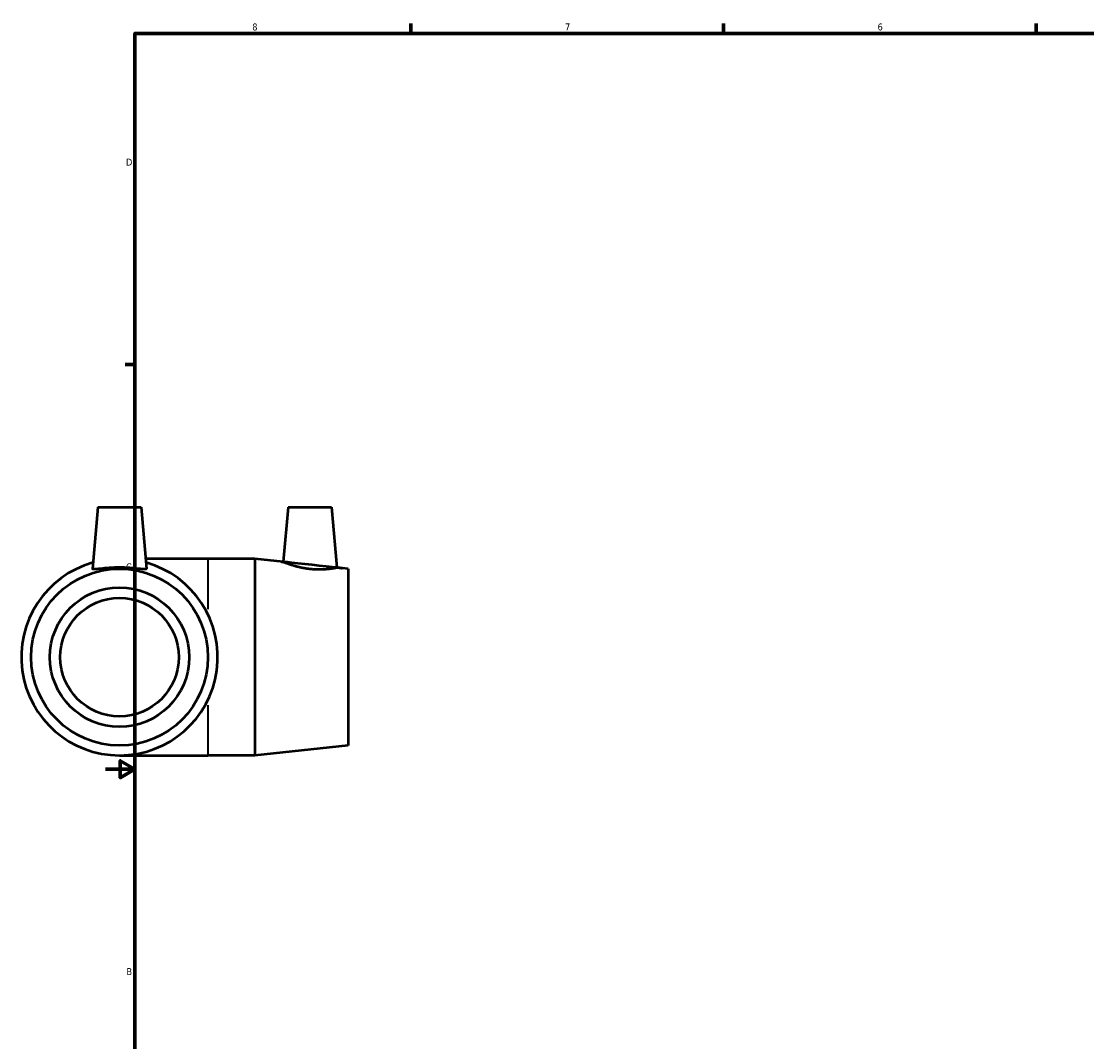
# Model space of a CAD drawing. Header units: inches. Extents: x -1 to 43.4, y -18.3 to 32.9.
# Tile 4 of 6: x -1 to 13.4, y 7.3 to 21.2. Entities that reach past the tile are written whole.
import ezdxf

# ---------------------------------------------------------------- set-up
doc = ezdxf.new("R2010")
doc.units = ezdxf.units.IN
doc.header["$MEASUREMENT"] = 0
for name, color, linetype, lineweight in [('Border (ANSI)', 7, 'Continuous', 70), ('Visible (ANSI)', 7, 'Continuous', 50), ('Visible Narrow (ANSI)', 7, 'Continuous', 35)]:
    doc.layers.add(name, color=color, linetype=linetype, lineweight=lineweight)
doc.styles.add('Note Text (ANSI)', font='tahoma.ttf')

# ---------------------------------------------------------------- blocks, each defined once
blk = doc.blocks.new('Borders Default Border')
at = {"layer": 'Border (ANSI)'}
for p, q in [((4.250000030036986, 21.00000006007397), (4.250000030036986, 21.13448766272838)), ((8.500000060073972, 21.00000006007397), (8.500000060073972, 21.13448766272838)), ((12.7499993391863, 21.00000006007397), (12.7499993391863, 21.13448766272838)), ((0.4999999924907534, 16.49999993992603), (0.3655118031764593, 16.49999993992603))]:
    blk.add_line(p, q, dxfattribs=at)
at = {"layer": 'Border (ANSI)', "flags": 128}
for points in [[(0.4999999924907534, 0.9999999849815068), (0.4999999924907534, 21.00000006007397), (33.49999855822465, 21.00000006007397), (33.49999855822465, 0.9999999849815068), (0.4999999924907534, 0.9999999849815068)], [(0.1000000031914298, 11.0000002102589), (0.4999999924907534, 11.0000002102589), (0.3000000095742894, 11.11546989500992), (0.3000000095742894, 10.88452977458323), (0.4999999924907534, 11.0000002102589)]]:
    blk.add_lwpolyline(points, dxfattribs=at)
at = {"layer": 'Border (ANSI)', "color": 5, "true_color": 0x0000ff, "char_height": 0.09448818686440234, "attachment_point": 7, "style": 'Note Text (ANSI)'}
for s, insert in [('8', (2.09415882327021, 21.03785602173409)), ('7', (6.345746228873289, 21.04)), ('6', (10.59483913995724, 21.03800916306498)), ('D', (0.378138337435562, 19.2027559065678)), ('C', (0.3779006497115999, 13.70107135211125)), ('B', (0.3839194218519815, 8.202755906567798))]:
    blk.add_mtext(s, dxfattribs=dict(at, insert=insert))

msp = doc.modelspace()

# ---------------------------------------------------------------- linework, layer by layer
at = {"layer": 'Visible (ANSI)'}
for p, q in [((-0.005443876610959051, 14.56347359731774), (-0.07882691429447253, 13.72470163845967)), ((-0.005443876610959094, 14.56347359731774), (0.5851073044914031, 14.56347359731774)), ((0.5851073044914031, 14.56347359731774), (0.6584903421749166, 13.72470163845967)), ((2.580556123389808, 14.56347359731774), (2.515332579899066, 13.81796508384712)), ((2.580556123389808, 14.56347359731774), (3.17110730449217, 14.56347359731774)), ((3.17110730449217, 14.56347359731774), (3.243035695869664, 13.74132832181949)), ((1.488331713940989, 13.85847359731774), (0.646786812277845, 13.85847359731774)), ((2.13068465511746, 13.85847359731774), (1.488331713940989, 13.85847359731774)), ((2.13068465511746, 13.85847359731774), (2.13068465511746, 11.18847359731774)), ((2.515332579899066, 13.81796508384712), (2.13068465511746, 13.85847359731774)), ((3.398331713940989, 13.72497359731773), (3.243035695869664, 13.74132832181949)), ((3.398331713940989, 13.72497359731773), (3.398331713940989, 11.32197359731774)), ((3.398331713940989, 11.32197359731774), (2.13068465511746, 11.18847359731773)), ((0.289831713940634, 11.18847359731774), (1.488331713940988, 11.18847359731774)), ((2.13068465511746, 11.18847359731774), (1.488331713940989, 11.18847359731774))]:
    msp.add_line(p, q, dxfattribs=at)
for centre, radius in [((0.2898317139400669, 12.52347359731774), 1.2015), ((0.2898317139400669, 12.52347359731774), 0.9468503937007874), ((0.289831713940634, 12.52347359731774), 0.8048228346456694)]:
    msp.add_circle(centre, radius, dxfattribs=at)
msp.add_arc((0.2898317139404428, 12.52347359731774), 1.335, 105.7027884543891, 74.29721154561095, dxfattribs=at)
for points, knots in [([(3.243035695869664, 13.74132832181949), (3.243035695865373, 13.74132832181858), (3.234286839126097, 13.73946500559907), (3.19859668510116, 13.73305447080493), (3.171659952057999, 13.72863796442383), (3.109421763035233, 13.72144167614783), (3.069924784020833, 13.71818398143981), (2.982829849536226, 13.71669300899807), (2.935224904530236, 13.71863067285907), (2.842552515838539, 13.72796007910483), (2.791855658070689, 13.73631451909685), (2.699083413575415, 13.75688855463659), (2.656958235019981, 13.76892244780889), (2.591153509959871, 13.78973999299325), (2.562739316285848, 13.7999624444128), (2.524817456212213, 13.81414018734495), (2.515332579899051, 13.81796508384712), (2.515332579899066, 13.81796508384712)], [1.376570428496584, 1.376570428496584, 1.376570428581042, 1.376570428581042, 1.721978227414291, 1.721978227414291, 2.067386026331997, 2.067386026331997, 2.410263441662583, 2.410263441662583, 2.753140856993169, 2.753140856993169, 3.120332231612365, 3.120332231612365, 3.487523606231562, 3.487523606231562, 3.846795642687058, 3.846795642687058, 4.206067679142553, 4.206067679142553, 4.206067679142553, 4.206067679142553]), ([(0.6583365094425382, 13.72313564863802), (0.6569526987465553, 13.71863067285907), (0.6465596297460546, 13.71669300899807), (0.6075343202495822, 13.71818398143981), (0.5789113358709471, 13.72144167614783), (0.5138464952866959, 13.72863796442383), (0.4728817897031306, 13.73305447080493), (0.3835445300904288, 13.73946500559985), (0.3351608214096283, 13.74132832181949), (0.2445026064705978, 13.74132832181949), (0.196118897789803, 13.73946500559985), (0.1067816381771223, 13.73305447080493), (0.06581693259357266, 13.72863796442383), (0.0007520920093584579, 13.72144167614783), (-0.02787089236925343, 13.71818398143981), (-0.0668962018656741, 13.71669300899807), (-0.07728927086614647, 13.71863067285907), (-0.07882321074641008, 13.72362439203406), (-0.07886995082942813, 13.72414936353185), (-0.0788133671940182, 13.72470890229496)], [0, 0, 0, 0, 0.3428774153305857, 0.3428774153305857, 0.6857548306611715, 0.6857548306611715, 1.031162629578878, 1.031162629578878, 1.376570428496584, 1.376570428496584, 1.721978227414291, 1.721978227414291, 2.067386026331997, 2.067386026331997, 2.410263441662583, 2.410263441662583, 2.753140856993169, 2.753140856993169, 2.790339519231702, 2.790339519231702, 2.790339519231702, 2.790339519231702])]:
    msp.add_open_spline(points, degree=3, knots=knots, dxfattribs=at)
msp.add_open_spline([(0.6584767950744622, 13.72470890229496), (0.6585333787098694, 13.72414936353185), (0.6584866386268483, 13.72362439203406), (0.6583365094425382, 13.72313564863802)], degree=3, dxfattribs=at)
at = {"layer": 'Visible Narrow (ANSI)'}
for p, q in [((1.488331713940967, 13.85640083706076), (1.488331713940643, 13.17738781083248)), ((1.488331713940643, 11.86955938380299), (1.488331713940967, 11.19054635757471))]:
    msp.add_line(p, q, dxfattribs=at)

# ---------------------------------------------------------------- block references
msp.add_blockref('Borders Default Border', (0, 0))

doc.saveas('drawing.dxf')
